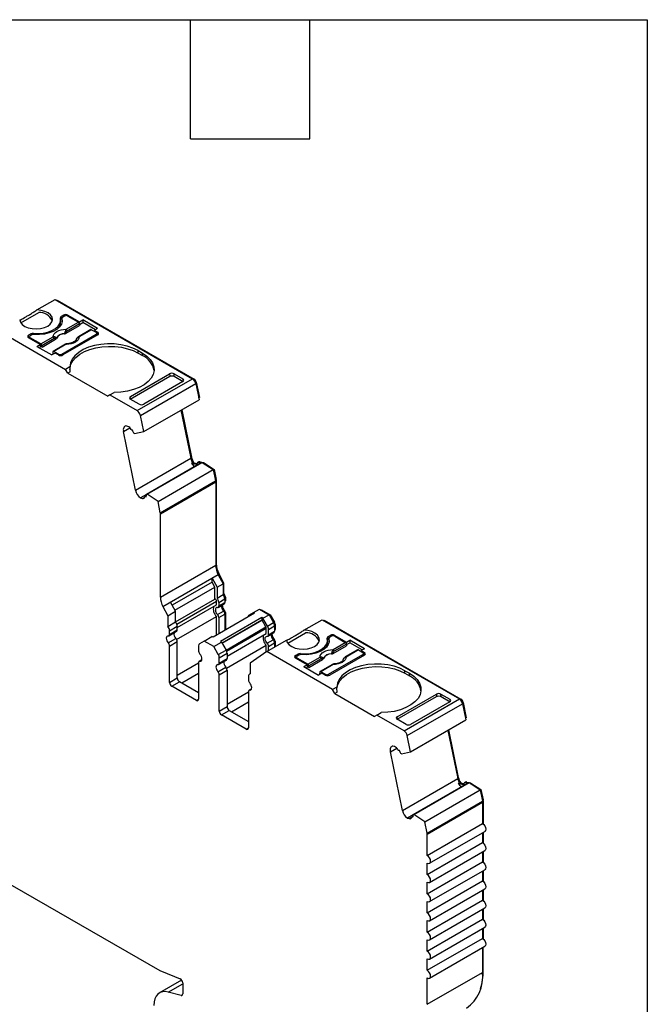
# Model space of a CAD drawing. Header units: millimetres. Extents: x 6 to 273, y 6 to 210.
# Tile 7 of 7: x 233 to 273, y 147 to 210. Entities that reach past the tile are written whole.
import ezdxf

# ---------------------------------------------------------------- set-up
doc = ezdxf.new("R2010")
doc.units = ezdxf.units.MM
doc.linetypes.add('SLD-Solid', pattern=[0])
doc.layers.add('TEXT', color=140, linetype='SLD-Solid', lineweight=25)

msp = doc.modelspace()

# ---------------------------------------------------------------- linework, layer by layer
for p, q in [((234.023, 190.99), (235.184, 191.66)), ((235.184, 191.66), (243.966, 186.591)), ((235.286, 191.601), (235.322, 191.622)), ((235.322, 191.622), (244.072, 186.57)), ((232.99, 190.158), (234.136, 190.819)), ((235.535, 190.18), (235.535, 190.344)), ((235.714, 190.66), (235.573, 190.578)), ((235.573, 190.415), (235.573, 190.578)), ((235.573, 190.415), (235.62, 190.443)), ((235.62, 190.456), (235.62, 190.293)), ((235.622, 190.44), (235.622, 190.276)), ((235.632, 190.231), (235.622, 190.276)), ((235.785, 190.599), (235.679, 190.538)), ((235.714, 190.66), (235.714, 190.558)), ((235.888, 189.753), (236.675, 190.208)), ((235.997, 190.66), (236.743, 190.23)), ((235.997, 190.599), (235.997, 190.66)), ((235.997, 190.599), (236.675, 190.208)), ((236.743, 190.23), (236.955, 190.352)), ((236.743, 190.111), (236.743, 190.23)), ((236.747, 190.069), (236.955, 190.189)), ((237.903, 189.805), (236.955, 190.352)), ((236.955, 190.352), (236.955, 190.189)), ((237.761, 189.723), (236.955, 190.189)), ((231.649, 189.619), (235.856, 187.19)), ((235.887, 189.5), (236.752, 190)), ((236.745, 190.092), (235.958, 189.638)), ((237.462, 189.73), (236.674, 189.275)), ((237.512, 189.725), (236.724, 189.27)), ((236.745, 190.092), (236.752, 190)), ((237.512, 189.725), (237.8, 189.558)), ((237.903, 189.805), (237.691, 189.682)), ((237.691, 189.682), (237.906, 189.558)), ((237.691, 189.682), (237.691, 189.621)), ((237.906, 189.395), (237.906, 189.558)), ((233.629, 189.456), (233.487, 189.374)), ((233.487, 189.211), (233.487, 189.374)), ((233.487, 189.211), (233.549, 189.247)), ((234.232, 188.781), (233.487, 189.211)), ((233.549, 189.272), (233.549, 189.175)), ((233.699, 189.395), (233.593, 189.333)), ((234.271, 188.82), (233.593, 189.211)), ((233.593, 189.211), (233.593, 189.15)), ((233.629, 189.456), (233.629, 189.354)), ((233.801, 189.426), (233.801, 189.488)), ((234.271, 188.82), (235.058, 189.274)), ((235.128, 189.159), (234.341, 188.705)), ((234.348, 188.612), (235.213, 189.111)), ((235.608, 188.17), (237.8, 189.435)), ((237.906, 189.395), (235.679, 188.109)), ((237.8, 189.333), (237.8, 189.435)), ((237.844, 189.359), (237.844, 189.497)), ((237.906, 189.395), (237.844, 189.431)), ((234.02, 188.658), (234.232, 188.781)), ((234.02, 188.658), (234.968, 188.111)), ((234.162, 188.577), (234.232, 188.617)), ((234.232, 188.781), (234.232, 188.617)), ((234.348, 188.612), (234.232, 188.679)), ((234.348, 188.612), (234.341, 188.705)), ((235.037, 188.303), (235.03, 188.218)), ((235.845, 188.796), (235.057, 188.342)), ((235.895, 188.791), (235.107, 188.337)), ((235.396, 188.17), (235.107, 188.337)), ((240.487, 188.395), (240.77, 188.231)), ((240.487, 188.231), (240.487, 188.395)), ((235.181, 188.233), (234.968, 188.111)), ((235.092, 188.182), (235.03, 188.218)), ((235.396, 188.109), (235.181, 188.233)), ((235.396, 188.109), (235.396, 188.17)), ((235.608, 188.17), (235.608, 188.082)), ((240.487, 188.231), (240.77, 188.068)), ((240.77, 188.068), (240.77, 188.231)), ((236.134, 187.351), (235.856, 187.19)), ((235.997, 186.945), (235.856, 187.19)), ((236.149, 187.033), (235.997, 186.945)), ((235.997, 186.945), (238.543, 185.476)), ((239.992, 185.292), (242.514, 186.748)), ((239.993, 185.456), (242.502, 186.904)), ((240.43, 184.55), (243.966, 186.591)), ((243.357, 186.411), (240.847, 184.962)), ((242.502, 186.904), (242.514, 186.748)), ((242.785, 186.905), (243.357, 186.575)), ((242.798, 186.748), (242.785, 186.905)), ((242.798, 186.748), (243.37, 186.418)), ((243.357, 186.575), (243.37, 186.418)), ((244.027, 186.544), (244.072, 186.57)), ((244.157, 186.341), (244.208, 186.37)), ((244.208, 186.37), (244.408, 185.392)), ((240.635, 184.25), (244.17, 186.291)), ((244.17, 186.291), (244.384, 185.249)), ((238.684, 185.558), (238.543, 185.476)), ((238.684, 185.558), (238.963, 185.718)), ((238.684, 185.558), (240.43, 184.55)), ((239.981, 185.285), (239.993, 185.456)), ((240.564, 184.962), (239.992, 185.292)), ((240.848, 183.208), (244.384, 185.249)), ((244.36, 185.364), (244.408, 185.392)), ((243.229, 184.582), (243.859, 181.501)), ((243.277, 184.61), (243.897, 181.58)), ((240.848, 183.208), (240.635, 184.25)), ((239.555, 183.215), (239.965, 183.452)), ((239.825, 183.545), (239.704, 183.578)), ((240.132, 183.293), (240.082, 183.307)), ((240.324, 179.46), (239.555, 183.215)), ((240.262, 183.09), (240.221, 183.101)), ((240.262, 183.09), (240.848, 183.208)), ((240.324, 179.46), (243.859, 181.501)), ((243.849, 181.553), (243.897, 181.58)), ((241.017, 179.211), (244.482, 181.211)), ((241.058, 179.2), (244.593, 181.241)), ((241.762, 178.737), (245.297, 180.778)), ((243.896, 181.199), (243.966, 181.239)), ((243.896, 181.199), (244.196, 181.118)), ((243.966, 181.239), (244.249, 181.164)), ((244.05, 181.217), (244.056, 181.221)), ((244.056, 181.221), (244.251, 181.168)), ((244.196, 181.118), (244.246, 181.147)), ((244.368, 181.272), (244.297, 181.231)), ((244.379, 181.239), (244.45, 181.279)), ((244.379, 181.239), (244.482, 181.211)), ((244.45, 181.279), (244.552, 181.252)), ((244.482, 181.211), (244.552, 181.252)), ((244.552, 181.252), (244.593, 181.241)), ((244.568, 181.248), (244.574, 181.251)), ((244.574, 181.251), (244.677, 181.224)), ((244.593, 181.241), (245.297, 180.778)), ((244.667, 181.193), (244.706, 181.216)), ((244.677, 181.224), (244.706, 181.216)), ((244.706, 181.216), (245.348, 180.793)), ((245.297, 180.778), (245.444, 180.061)), ((245.3, 180.766), (245.348, 180.793)), ((245.348, 180.793), (245.482, 180.141)), ((245.433, 180.113), (245.482, 180.141)), ((245.442, 180.07), (245.487, 180.096)), ((245.487, 180.096), (245.487, 174.77)), ((241.908, 178.02), (245.444, 180.061)), ((241.916, 177.953), (245.451, 179.994)), ((245.451, 179.994), (245.451, 174.668)), ((241.018, 179.186), (240.647, 178.972)), ((240.647, 178.972), (240.767, 178.939)), ((240.767, 178.939), (240.917, 179.026)), ((241.015, 179.106), (240.932, 179.058)), ((240.951, 179.06), (241.013, 179.096)), ((240.951, 179.06), (241.001, 179.046)), ((241.017, 179.211), (241.058, 179.2)), ((241.762, 178.737), (241.058, 179.2)), ((241.908, 178.02), (241.762, 178.737)), ((241.916, 172.627), (241.916, 177.953)), ((241.916, 172.627), (245.451, 174.668)), ((245.451, 174.749), (245.487, 174.77)), ((242.074, 172.021), (245.609, 174.062)), ((245.609, 174.06), (245.22, 173.835)), ((245.22, 173.592), (245.22, 173.835)), ((245.22, 173.835), (245.535, 173.253)), ((245.589, 174.104), (245.645, 174.136)), ((245.591, 174.1), (245.645, 174.131)), ((245.609, 174.062), (245.609, 174.06)), ((245.609, 174.06), (245.923, 173.477)), ((245.645, 174.136), (245.645, 174.131)), ((245.645, 174.131), (245.959, 173.548)), ((245.22, 173.592), (242.669, 172.119)), ((242.842, 171.799), (245.393, 173.272)), ((245.393, 173.272), (245.22, 173.592)), ((245.393, 172.502), (245.393, 173.272)), ((245.535, 173.253), (245.923, 173.477)), ((245.535, 173.253), (245.535, 172.567)), ((245.903, 173.516), (245.959, 173.548)), ((245.923, 173.477), (245.923, 172.792)), ((245.959, 173.548), (245.959, 172.839)), ((245.535, 172.567), (245.923, 172.792)), ((245.923, 172.818), (245.959, 172.839)), ((246.024, 172.59), (246.069, 172.616)), ((246.069, 172.616), (246.069, 172.388)), ((242.074, 172.019), (242.569, 172.305)), ((242.074, 172.019), (242.074, 172.021)), ((242.074, 172.019), (242.388, 171.436)), ((242.883, 171.722), (242.569, 172.305)), ((242.883, 171.053), (245.393, 172.502)), ((242.962, 170.904), (245.503, 172.371)), ((242.993, 170.694), (245.503, 172.143)), ((245.503, 172.143), (245.503, 172.371)), ((245.603, 171.97), (245.992, 172.195)), ((245.645, 172.289), (246.034, 172.514)), ((245.645, 172.289), (245.645, 172.062)), ((245.645, 172.062), (246.034, 172.286)), ((246.034, 172.514), (246.034, 172.286)), ((246.034, 172.368), (246.069, 172.388)), ((246.034, 172.334), (246.048, 172.342)), ((242.388, 171.436), (242.883, 171.722)), ((242.388, 171.436), (242.388, 170.751)), ((242.883, 171.037), (242.883, 171.722)), ((242.952, 169.922), (245.503, 171.395)), ((247.931, 171.593), (245.279, 170.062)), ((245.503, 170.191), (245.503, 171.395)), ((245.56, 171.512), (245.949, 171.736)), ((245.645, 171.313), (246.034, 171.538)), ((245.645, 171.313), (245.645, 170.273)), ((248.402, 171.32), (245.751, 169.789)), ((245.972, 171.708), (246.026, 171.739)), ((246.021, 171.612), (246.069, 171.64)), ((246.034, 171.538), (246.034, 170.497)), ((246.069, 171.64), (246.069, 170.518)), ((247.568, 171.465), (247.86, 171.633)), ((247.86, 171.633), (248.249, 171.858)), ((247.86, 171.633), (247.931, 171.593)), ((248.249, 171.858), (248.862, 171.504)), ((248.349, 171.8), (248.384, 171.821)), ((248.384, 171.821), (248.939, 171.5)), ((248.402, 171.32), (248.402, 171.157)), ((248.473, 171.279), (248.402, 171.32)), ((248.473, 171.279), (248.862, 171.504)), ((248.764, 170.775), (248.473, 171.279)), ((248.862, 171.504), (249.153, 170.999)), ((248.883, 171.468), (248.939, 171.5)), ((248.939, 171.5), (249.209, 171.032)), ((242.388, 170.751), (242.883, 171.037)), ((242.498, 170.473), (242.993, 170.758)), ((242.993, 170.531), (242.993, 170.758)), ((248.402, 171.157), (245.857, 169.687)), ((245.863, 169.677), (248.414, 171.15)), ((246.113, 169.244), (248.664, 170.717)), ((246.144, 169.18), (248.685, 170.647)), ((248.414, 171.15), (248.402, 171.157)), ((248.664, 170.717), (248.414, 171.15)), ((248.685, 170.306), (248.685, 170.647)), ((248.764, 170.775), (249.153, 170.999)), ((248.827, 170.566), (249.215, 170.79)), ((249.153, 170.999), (249.209, 171.032)), ((249.206, 170.866), (249.251, 170.892)), ((249.215, 170.79), (249.215, 170.449)), ((249.251, 170.892), (249.251, 170.551)), ((251.088, 170.511), (252.249, 171.182)), ((252.249, 171.182), (261.03, 166.112)), ((252.351, 171.123), (252.386, 171.143)), ((252.386, 171.143), (261.136, 166.092)), ((242.457, 170.154), (242.952, 170.439)), ((242.498, 170.245), (242.993, 170.531)), ((242.498, 170.245), (242.498, 170.473)), ((244.713, 169.817), (245.208, 170.103)), ((245.279, 170.062), (245.208, 170.103)), ((246.175, 168.857), (248.685, 170.306)), ((248.785, 170.133), (249.174, 170.358)), ((248.827, 170.225), (248.827, 170.566)), ((248.827, 170.225), (249.215, 170.449)), ((249.215, 170.531), (249.251, 170.551)), ((249.215, 170.497), (249.23, 170.505)), ((250.055, 169.68), (251.201, 170.341)), ((252.638, 170.1), (252.779, 170.182)), ((252.638, 169.937), (252.638, 170.1)), ((252.85, 170.12), (252.744, 170.059)), ((252.779, 170.182), (252.779, 170.08)), ((253.062, 170.182), (253.807, 169.751)), ((253.062, 170.12), (253.062, 170.182)), ((253.062, 170.12), (253.74, 169.729)), ((242.413, 169.695), (242.908, 169.981)), ((242.498, 169.497), (242.993, 169.782)), ((242.498, 167.176), (242.498, 169.497)), ((242.993, 167.462), (242.993, 169.782)), ((244.36, 169.511), (244.36, 169.17)), ((244.713, 169.817), (244.422, 169.649)), ((245.326, 169.463), (244.713, 169.817)), ((245.326, 169.463), (245.821, 169.749)), ((245.618, 168.958), (245.326, 169.463)), ((245.751, 169.789), (245.821, 169.749)), ((245.821, 169.749), (246.113, 169.244)), ((246.134, 168.085), (248.685, 169.558)), ((248.685, 169.121), (248.685, 169.558)), ((248.713, 169.141), (249.981, 169.872)), ((248.742, 169.675), (249.131, 169.899)), ((248.827, 169.476), (249.215, 169.701)), ((248.827, 169.206), (248.827, 169.476)), ((249.154, 169.871), (249.208, 169.902)), ((249.203, 169.775), (249.251, 169.803)), ((249.215, 169.701), (249.215, 169.431)), ((249.251, 169.803), (249.251, 169.451)), ((252.6, 169.702), (252.6, 169.865)), ((252.638, 169.937), (252.685, 169.964)), ((252.685, 169.978), (252.685, 169.814)), ((252.687, 169.961), (252.687, 169.798)), ((252.696, 169.753), (252.687, 169.798)), ((252.952, 169.022), (253.817, 169.521)), ((252.953, 169.275), (253.74, 169.729)), ((253.81, 169.614), (253.023, 169.16)), ((253.807, 169.751), (254.02, 169.874)), ((253.807, 169.632), (253.807, 169.751)), ((253.81, 169.614), (253.817, 169.521)), ((253.812, 169.591), (254.02, 169.711)), ((254.968, 169.326), (254.02, 169.874)), ((254.02, 169.874), (254.02, 169.711)), ((254.826, 169.245), (254.02, 169.711)), ((245.618, 168.958), (246.113, 169.244)), ((245.68, 168.749), (246.175, 169.035)), ((245.68, 168.408), (245.68, 168.749)), ((246.175, 169.035), (246.175, 168.694)), ((248.713, 169.141), (247.652, 168.397)), ((252.921, 166.712), (248.713, 169.141)), ((250.552, 168.896), (250.693, 168.977)), ((250.552, 168.732), (250.552, 168.896)), ((250.552, 168.732), (250.614, 168.768)), ((250.614, 168.794), (250.614, 168.697)), ((250.764, 168.916), (250.658, 168.855)), ((250.693, 168.977), (250.693, 168.875)), ((250.866, 168.948), (250.866, 169.01)), ((251.336, 168.341), (252.123, 168.796)), ((252.673, 167.692), (254.865, 168.957)), ((254.971, 168.916), (252.744, 167.63)), ((254.526, 169.251), (253.739, 168.797)), ((254.576, 169.246), (253.789, 168.792)), ((254.576, 169.246), (254.865, 169.079)), ((254.968, 169.326), (254.756, 169.204)), ((254.756, 169.204), (254.971, 169.079)), ((254.756, 169.204), (254.756, 169.143)), ((254.865, 168.855), (254.865, 168.957)), ((254.909, 168.88), (254.909, 169.018)), ((254.971, 168.916), (254.909, 168.952)), ((254.971, 168.916), (254.971, 169.079)), ((242.993, 167.625), (244.36, 168.414)), ((244.36, 168.422), (244.36, 166.102)), ((244.562, 168.607), (244.401, 168.514)), ((244.445, 168.523), (244.554, 168.586)), ((245.595, 167.858), (246.09, 168.144)), ((245.639, 168.317), (246.133, 168.602)), ((245.68, 168.408), (246.175, 168.694)), ((247.652, 168.397), (247.652, 167.712)), ((251.297, 168.302), (250.552, 168.732)), ((251.336, 168.341), (250.658, 168.732)), ((250.658, 168.732), (250.658, 168.671)), ((251.085, 168.18), (251.297, 168.302)), ((251.085, 168.18), (252.033, 167.632)), ((251.226, 168.098), (251.297, 168.139)), ((251.297, 168.302), (251.297, 168.139)), ((251.413, 168.133), (251.297, 168.2)), ((252.193, 168.68), (251.406, 168.226)), ((251.413, 168.133), (251.406, 168.226)), ((251.413, 168.133), (252.278, 168.633)), ((252.909, 168.318), (252.122, 167.863)), ((252.959, 168.313), (252.172, 167.858)), ((243.276, 167.135), (244.36, 167.761)), ((245.68, 167.66), (246.175, 167.946)), ((245.68, 165.339), (245.68, 167.66)), ((246.175, 167.946), (246.175, 165.625)), ((247.542, 167.561), (247.542, 167.333)), ((247.652, 167.726), (247.604, 167.698)), ((252.245, 167.755), (252.033, 167.632)), ((252.102, 167.824), (252.095, 167.739)), ((252.157, 167.704), (252.095, 167.739)), ((252.461, 167.692), (252.172, 167.858)), ((252.461, 167.63), (252.245, 167.755)), ((252.461, 167.63), (252.461, 167.692)), ((252.673, 167.692), (252.673, 167.604)), ((257.552, 167.916), (257.835, 167.753)), ((257.552, 167.753), (257.552, 167.916)), ((257.552, 167.753), (257.835, 167.589)), ((257.835, 167.589), (257.835, 167.753)), ((242.498, 167.176), (242.993, 167.462)), ((242.639, 166.931), (243.134, 167.217)), ((244.218, 166.02), (242.639, 166.931)), ((244.36, 166.51), (243.134, 167.217)), ((253.199, 166.873), (252.921, 166.712)), ((246.175, 165.788), (247.542, 166.577)), ((247.542, 166.585), (247.542, 164.265)), ((247.744, 166.77), (247.583, 166.677)), ((247.626, 166.686), (247.736, 166.749)), ((253.062, 166.467), (252.921, 166.712)), ((253.214, 166.554), (253.062, 166.467)), ((253.062, 166.467), (255.608, 164.997)), ((257.057, 164.814), (259.579, 166.27)), ((257.058, 164.977), (259.567, 166.426)), ((259.567, 166.426), (259.579, 166.27)), ((259.85, 166.426), (260.422, 166.096)), ((259.863, 166.27), (259.85, 166.426)), ((259.863, 166.27), (260.434, 165.94)), ((244.218, 166.02), (244.36, 166.102)), ((245.68, 165.339), (246.175, 165.625)), ((246.458, 165.299), (247.542, 165.924)), ((257.495, 164.071), (261.03, 166.112)), ((257.7, 163.771), (261.235, 165.812)), ((260.422, 165.932), (257.912, 164.484)), ((260.422, 166.096), (260.434, 165.94)), ((261.092, 166.066), (261.136, 166.092)), ((261.222, 165.862), (261.273, 165.892)), ((261.235, 165.812), (261.449, 164.77)), ((261.273, 165.892), (261.473, 164.914)), ((245.821, 165.094), (246.316, 165.38)), ((247.4, 164.183), (245.821, 165.094)), ((246.316, 165.38), (247.542, 164.673)), ((255.749, 165.079), (255.608, 164.997)), ((255.749, 165.079), (256.028, 165.24)), ((257.495, 164.071), (255.749, 165.079)), ((257.045, 164.807), (257.058, 164.977)), ((257.629, 164.484), (257.057, 164.814)), ((257.913, 162.729), (261.449, 164.77)), ((261.425, 164.886), (261.473, 164.914)), ((247.4, 164.183), (247.542, 164.265)), ((257.913, 162.729), (257.7, 163.771)), ((260.294, 164.104), (260.924, 161.022)), ((260.342, 164.131), (260.962, 161.102)), ((256.89, 163.067), (256.769, 163.099)), ((256.62, 162.737), (257.03, 162.973)), ((257.389, 158.981), (256.62, 162.737)), ((257.197, 162.815), (257.147, 162.828)), ((257.327, 162.611), (257.286, 162.622)), ((257.327, 162.611), (257.913, 162.729)), ((257.389, 158.981), (260.924, 161.022)), ((258.082, 158.732), (261.546, 160.733)), ((258.123, 158.721), (261.658, 160.762)), ((260.914, 161.074), (260.962, 161.102)), ((260.96, 160.72), (261.031, 160.761)), ((260.96, 160.72), (261.26, 160.64)), ((261.031, 160.761), (261.314, 160.685)), ((261.115, 160.739), (261.121, 160.742)), ((261.121, 160.742), (261.316, 160.69)), ((261.26, 160.64), (261.31, 160.669)), ((261.432, 160.794), (261.362, 160.753)), ((261.444, 160.76), (261.515, 160.801)), ((261.444, 160.76), (261.546, 160.733)), ((261.515, 160.801), (261.617, 160.774)), ((261.617, 160.774), (261.658, 160.762)), ((261.633, 160.769), (261.639, 160.773)), ((261.639, 160.773), (261.741, 160.745)), ((261.658, 160.762), (262.362, 160.299)), ((261.731, 160.714), (261.771, 160.737)), ((261.741, 160.745), (261.771, 160.737)), ((261.771, 160.737), (262.413, 160.315)), ((258.827, 158.258), (262.362, 160.299)), ((262.362, 160.299), (262.509, 159.583)), ((262.365, 160.287), (262.413, 160.315)), ((262.413, 160.315), (262.547, 159.662)), ((258.973, 157.542), (262.509, 159.583)), ((258.981, 157.474), (262.516, 159.515)), ((262.498, 159.634), (262.547, 159.662)), ((262.507, 159.592), (262.551, 159.617)), ((262.516, 159.515), (262.516, 158.151)), ((262.551, 159.617), (262.551, 158.253)), ((258.083, 158.708), (257.712, 158.493)), ((258.082, 158.732), (258.123, 158.721)), ((258.827, 158.258), (258.123, 158.721)), ((257.712, 158.493), (257.832, 158.461)), ((257.832, 158.461), (257.982, 158.547)), ((258.08, 158.627), (257.997, 158.579)), ((258.016, 158.581), (258.078, 158.617)), ((258.016, 158.581), (258.066, 158.568)), ((258.973, 157.542), (258.827, 158.258)), ((258.981, 156.11), (262.516, 158.151)), ((262.516, 158.232), (262.551, 158.253)), ((262.551, 158.253), (262.551, 158.127)), ((258.981, 156.11), (258.981, 157.474)), ((259.131, 155.605), (262.666, 157.646)), ((262.516, 157.559), (262.516, 156.926)), ((262.551, 157.58), (262.551, 156.902)), ((258.981, 154.885), (262.516, 156.926)), ((259.131, 154.38), (262.666, 156.421)), ((262.516, 156.335), (262.516, 155.701)), ((262.551, 156.355), (262.551, 155.677)), ((258.981, 153.66), (262.516, 155.701)), ((258.981, 154.885), (258.981, 155.62)), ((259.131, 153.155), (262.666, 155.196)), ((262.516, 155.11), (262.516, 154.476)), ((262.551, 155.13), (262.551, 154.452)), ((231.738, 154.599), (241.871, 148.75)), ((258.981, 152.435), (262.516, 154.476)), ((258.981, 153.66), (258.981, 154.395)), ((259.131, 151.93), (262.666, 153.972)), ((262.516, 153.885), (262.516, 153.251)), ((262.551, 153.905), (262.551, 153.228)), ((258.981, 151.21), (262.516, 153.251)), ((258.981, 152.435), (258.981, 153.17)), ((259.131, 150.706), (262.666, 152.747)), ((262.516, 152.66), (262.516, 152.027)), ((262.551, 152.681), (262.551, 152.003)), ((258.981, 149.986), (262.516, 152.027)), ((258.981, 151.21), (258.981, 151.945)), ((259.131, 149.481), (262.666, 151.522)), ((262.516, 151.435), (262.516, 150.802)), ((262.551, 151.456), (262.551, 150.778)), ((258.981, 148.761), (262.516, 150.802)), ((258.981, 149.986), (258.981, 150.721)), ((259.131, 148.256), (262.666, 150.297)), ((262.516, 150.21), (262.516, 148.629)), ((262.551, 148.731), (262.551, 150.231)), ((258.981, 148.761), (258.981, 149.496)), ((241.976, 148.698), (243.177, 148.213)), ((258.981, 146.588), (262.516, 148.629)), ((262.516, 148.711), (262.551, 148.731)), ((243.272, 148.136), (241.864, 147.323)), ((258.981, 146.588), (258.981, 148.271)), ((242.42, 147.373), (243.339, 147.903)), ((243.234, 147.155), (242.42, 147.373)), ((243.339, 147.958), (243.339, 147.252)), ((243.234, 147.155), (243.334, 147.212))]:
    msp.add_line(p, q)
at = {"flags": 128}
for points in [[(232.916, 190.351), (232.965, 190.199), (233.079, 190.059), (233.25, 189.94), (233.468, 189.85), (233.718, 189.795), (233.984, 189.779), (234.249, 189.801), (234.495, 189.862), (234.707, 189.956), (234.87, 190.078), (234.975, 190.22), (235.014, 190.373), (234.985, 190.527), (234.889, 190.671), (234.734, 190.797), (234.528, 190.896), (234.286, 190.962), (234.023, 190.99)], [(233.801, 189.488), (234.114, 189.479), (234.424, 189.507), (234.716, 189.572), (234.979, 189.671), (235.201, 189.799), (235.371, 189.95), (235.484, 190.119), (235.533, 190.298), (235.517, 190.479)], [(235.622, 190.44), (235.635, 190.256), (235.582, 190.074), (235.466, 189.903), (235.291, 189.749), (235.066, 189.619), (234.799, 189.518), (234.502, 189.451), (234.187, 189.42), (233.869, 189.427)], [(235.62, 190.293), (235.621, 190.29), (235.622, 190.276)], [(235.058, 189.274), (235.074, 189.368), (235.122, 189.457), (235.199, 189.54), (235.302, 189.612), (235.428, 189.672), (235.571, 189.716), (235.726, 189.744), (235.888, 189.753)], [(235.884, 189.565), (235.885, 189.529), (235.887, 189.5)], [(235.213, 189.111), (235.21, 189.147), (235.207, 189.175)], [(235.267, 189.187), (235.268, 189.179), (235.268, 189.173)], [(235.781, 189.468), (235.78, 189.477), (235.78, 189.483)], [(236.724, 189.27), (236.708, 189.177), (236.66, 189.087), (236.584, 189.005), (236.48, 188.932), (236.355, 188.873), (236.212, 188.828), (236.056, 188.801), (235.895, 188.791)], [(236.568, 189.174), (236.567, 189.175), (236.566, 189.177), (236.566, 189.178), (236.567, 189.179), (236.569, 189.178), (236.572, 189.177)], [(235.107, 188.337), (235.094, 188.343), (235.082, 188.346), (235.07, 188.346), (235.06, 188.343), (235.051, 188.337), (235.044, 188.328), (235.039, 188.316), (235.037, 188.303)], [(240.487, 188.395), (240.16, 188.554), (239.79, 188.68), (239.389, 188.768), (238.968, 188.817), (238.54, 188.823), (238.115, 188.789), (237.706, 188.713), (237.325, 188.599), (236.983, 188.45), (236.689, 188.27), (236.451, 188.064), (236.276, 187.838), (236.17, 187.598), (236.134, 187.351)], [(236.134, 187.19), (236.138, 187.274), (236.196, 187.513), (236.321, 187.744), (236.51, 187.959), (236.757, 188.154), (237.056, 188.323), (237.399, 188.462), (237.776, 188.566), (238.178, 188.633), (238.593, 188.661), (239.011, 188.65), (239.42, 188.6), (239.809, 188.511), (240.168, 188.387), (240.487, 188.231)], [(240.77, 188.231), (241.047, 188.042), (241.265, 187.829), (241.418, 187.597), (241.501, 187.354), (241.513, 187.107), (241.453, 186.862), (241.322, 186.626), (241.125, 186.406), (240.867, 186.208), (240.555, 186.038), (240.198, 185.901), (239.806, 185.8), (239.39, 185.739), (238.963, 185.718)], [(239.704, 183.578), (239.66, 183.564), (239.622, 183.539), (239.591, 183.505), (239.567, 183.461), (239.551, 183.408), (239.544, 183.349), (239.545, 183.284), (239.555, 183.215)], [(244.546, 181.254), (244.559, 181.254), (244.574, 181.251)], [(245.56, 171.961), (245.508, 171.954), (245.467, 171.924), (245.441, 171.875), (245.432, 171.81), (245.441, 171.735), (245.467, 171.656), (245.508, 171.579), (245.56, 171.512)], [(242.413, 170.144), (242.361, 170.137), (242.32, 170.108), (242.295, 170.058), (242.286, 169.993), (242.295, 169.918), (242.32, 169.839), (242.361, 169.763), (242.413, 169.695)], [(248.742, 169.675), (248.69, 169.742), (248.649, 169.819), (248.623, 169.898), (248.614, 169.973), (248.623, 170.038), (248.649, 170.087), (248.69, 170.117), (248.742, 170.124)], [(249.981, 169.872), (250.03, 169.72), (250.143, 169.581), (250.315, 169.462), (250.533, 169.372), (250.783, 169.317), (251.049, 169.3), (251.313, 169.323), (251.56, 169.383), (251.772, 169.477), (251.935, 169.6), (252.04, 169.742), (252.079, 169.895), (252.05, 170.048), (251.954, 170.193), (251.799, 170.318), (251.593, 170.417), (251.351, 170.483), (251.088, 170.511)], [(250.866, 169.01), (251.179, 169.001), (251.489, 169.029), (251.781, 169.094), (252.044, 169.192), (252.266, 169.32), (252.436, 169.472), (252.549, 169.641), (252.598, 169.82), (252.582, 170)], [(252.687, 169.961), (252.7, 169.777), (252.647, 169.596), (252.53, 169.424), (252.356, 169.27), (252.13, 169.14), (251.864, 169.039), (251.567, 168.972), (251.252, 168.942), (250.934, 168.949)], [(252.685, 169.814), (252.685, 169.811), (252.687, 169.798)], [(244.445, 168.523), (244.497, 168.53), (244.537, 168.56), (244.563, 168.609), (244.572, 168.674), (244.563, 168.749), (244.537, 168.828), (244.497, 168.904), (244.445, 168.972)], [(252.123, 168.796), (252.139, 168.889), (252.187, 168.979), (252.264, 169.061), (252.367, 169.134), (252.492, 169.193), (252.636, 169.238), (252.791, 169.265), (252.953, 169.275)], [(252.846, 168.99), (252.845, 168.998), (252.845, 169.005)], [(252.949, 169.087), (252.95, 169.05), (252.952, 169.022)], [(253.789, 168.792), (253.773, 168.698), (253.725, 168.609), (253.648, 168.526), (253.545, 168.454), (253.42, 168.394), (253.277, 168.35), (253.121, 168.322), (252.959, 168.313)], [(245.595, 168.307), (245.543, 168.3), (245.502, 168.271), (245.477, 168.221), (245.468, 168.156), (245.477, 168.081), (245.502, 168.002), (245.543, 167.926), (245.595, 167.858)], [(252.278, 168.633), (252.275, 168.668), (252.272, 168.696)], [(252.332, 168.709), (252.333, 168.701), (252.333, 168.694)], [(257.552, 167.916), (257.224, 168.076), (256.855, 168.202), (256.454, 168.29), (256.033, 168.338), (255.605, 168.345), (255.18, 168.31), (254.771, 168.235), (254.39, 168.121), (254.048, 167.972), (253.753, 167.792), (253.516, 167.585), (253.341, 167.359), (253.234, 167.119), (253.199, 166.873)], [(253.199, 166.712), (253.203, 166.796), (253.261, 167.035), (253.386, 167.265), (253.575, 167.481), (253.822, 167.676), (254.121, 167.845), (254.464, 167.983), (254.841, 168.087), (255.243, 168.155), (255.658, 168.183), (256.076, 168.172), (256.485, 168.121), (256.874, 168.033), (257.233, 167.909), (257.552, 167.753)], [(253.633, 168.696), (253.632, 168.697), (253.631, 168.699), (253.631, 168.7), (253.632, 168.7), (253.634, 168.7), (253.637, 168.699)], [(252.172, 167.858), (252.159, 167.864), (252.147, 167.867), (252.135, 167.867), (252.125, 167.864), (252.116, 167.858), (252.109, 167.849), (252.104, 167.838), (252.102, 167.824)], [(257.835, 167.753), (258.112, 167.564), (258.33, 167.35), (258.483, 167.119), (258.566, 166.876), (258.578, 166.628), (258.518, 166.383), (258.387, 166.147), (258.19, 165.927), (257.931, 165.73), (257.619, 165.56), (257.262, 165.422), (256.871, 165.322), (256.455, 165.26), (256.028, 165.24)], [(247.626, 166.686), (247.679, 166.693), (247.719, 166.723), (247.745, 166.772), (247.754, 166.837), (247.745, 166.912), (247.719, 166.991), (247.679, 167.067), (247.626, 167.135)], [(256.769, 163.099), (256.725, 163.085), (256.687, 163.061), (256.656, 163.026), (256.632, 162.982), (256.616, 162.93), (256.609, 162.871), (256.61, 162.806), (256.62, 162.737)], [(261.61, 160.775), (261.624, 160.775), (261.639, 160.773)], [(262.516, 158.151), (262.597, 158.085), (262.666, 157.992), (262.712, 157.886), (262.728, 157.783), (262.712, 157.699), (262.666, 157.646), (262.666, 157.646)], [(262.516, 156.926), (262.597, 156.86), (262.666, 156.768), (262.712, 156.662), (262.728, 156.558), (262.712, 156.474), (262.666, 156.421), (262.666, 156.421)], [(258.981, 155.62), (259.062, 155.592), (259.131, 155.605), (259.176, 155.658), (259.193, 155.742), (259.176, 155.845), (259.131, 155.951), (259.062, 156.044), (258.981, 156.11)], [(262.516, 155.701), (262.597, 155.636), (262.666, 155.543), (262.712, 155.437), (262.728, 155.334), (262.712, 155.249), (262.666, 155.196), (262.666, 155.196)], [(258.981, 154.395), (259.062, 154.367), (259.131, 154.38), (259.176, 154.433), (259.193, 154.517), (259.176, 154.621), (259.131, 154.727), (259.062, 154.819), (258.981, 154.885)], [(262.516, 154.476), (262.597, 154.411), (262.666, 154.318), (262.712, 154.212), (262.728, 154.109), (262.712, 154.024), (262.666, 153.972), (262.666, 153.972)], [(258.981, 153.17), (259.062, 153.142), (259.131, 153.155), (259.176, 153.208), (259.193, 153.293), (259.176, 153.396), (259.131, 153.502), (259.062, 153.595), (258.981, 153.66)], [(262.516, 153.251), (262.597, 153.186), (262.666, 153.093), (262.712, 152.987), (262.728, 152.884), (262.712, 152.8), (262.666, 152.747), (262.666, 152.747)], [(258.981, 151.945), (259.062, 151.917), (259.131, 151.93), (259.176, 151.983), (259.193, 152.068), (259.176, 152.171), (259.131, 152.277), (259.062, 152.37), (258.981, 152.435)], [(262.516, 152.027), (262.597, 151.961), (262.666, 151.868), (262.712, 151.762), (262.728, 151.659), (262.712, 151.575), (262.666, 151.522), (262.666, 151.522)], [(258.981, 150.721), (259.062, 150.692), (259.131, 150.706), (259.176, 150.759), (259.193, 150.843), (259.176, 150.946), (259.131, 151.052), (259.062, 151.145), (258.981, 151.21)], [(262.516, 150.802), (262.597, 150.736), (262.666, 150.644), (262.712, 150.537), (262.728, 150.434), (262.712, 150.35), (262.666, 150.297), (262.666, 150.297)], [(258.981, 149.496), (259.062, 149.468), (259.131, 149.481), (259.176, 149.534), (259.193, 149.618), (259.176, 149.721), (259.131, 149.827), (259.062, 149.92), (258.981, 149.986)], [(258.981, 148.271), (259.062, 148.243), (259.131, 148.256), (259.176, 148.309), (259.193, 148.393), (259.176, 148.496), (259.131, 148.602), (259.062, 148.695), (258.981, 148.761)], [(242.42, 147.373), (242.229, 147.404), (242.052, 147.393), (241.893, 147.339), (241.757, 147.244), (241.647, 147.111), (241.567, 146.942), (241.517, 146.744), (241.501, 146.52)], [(243.234, 147.155), (243.256, 147.151), (243.276, 147.152), (243.295, 147.158), (243.31, 147.169), (243.323, 147.184), (243.332, 147.204), (243.337, 147.226), (243.339, 147.252)]]:
    msp.add_lwpolyline(points, dxfattribs=at)
for centre, radius, start, end in [((234.186, 189.915), 0.906, 25.37702, 93.17999), ((234.98, 190.188), 0.555, 325.37135, 359.26032), ((235.607, 190.493), 0.0919, 112.11411, 189.09315), ((235.642, 190.291), 0.142, 119.04502, 139.60223), ((235.714, 190.452), 0.0925, 112.32046, 187.67416), ((235.856, 190.387), 0.307, 62.60967, 117.39033), ((235.891, 190.394), 0.231, 62.60967, 117.39033), ((236.591, 190.077), 0.155, 5.689, 57.19914), ((235.561, 189.183), 0.5, 49.88215, 58.74261), ((235.804, 189.623), 0.155, 5.689, 57.19914), ((237.482, 189.684), 0.0498, 54.01818, 114.67136), ((237.777, 189.497), 0.0655, 290.78342, 69.21658), ((237.875, 189.476), 0.0873, 290.78488, 69.21512), ((233.518, 189.293), 0.0873, 110.78342, 249.21658), ((233.616, 189.272), 0.0655, 110.78342, 249.21658), ((233.768, 189.189), 0.301, 83.66933, 117.59762), ((233.838, 189.129), 0.3, 84.14931, 117.63517), ((234.974, 189.144), 0.155, 5.689, 57.19914), ((235.099, 189.221), 0.118, 336.66803, 18.17484), ((235.769, 188.911), 0.573, 88.8448, 151.14983), ((235.769, 188.897), 0.571, 88.81364, 151.18098), ((236.695, 189.23), 0.0497, 54.01601, 114.69586), ((234.187, 188.689), 0.155, 5.689, 57.19914), ((235.866, 188.752), 0.0484, 53.10271, 115.58682), ((235.502, 188.375), 0.231, 242.60967, 297.39033), ((235.538, 188.382), 0.307, 242.60793, 297.3905), ((240.239, 186.889), 1.293, 9.7759, 65.7396), ((243.71, 186.196), 0.47, 11.6345, 57.00236), ((243.901, 186.307), 0.314, 11.63611, 56.98647), ((240.174, 184.155), 0.47, 11.63444, 57.00242), ((239.689, 183.183), 0.387, 24.92421, 69.36533), ((240.109, 183.378), 0.0765, 204.92297, 249.37201), ((239.422, 182.849), 0.837, 17.47921, 32.05751), ((244.649, 181.671), 0.807, 192.16088, 212.31252), ((244.857, 181.789), 0.982, 192.26006, 215.36897), ((244.527, 181.581), 0.738, 211.22043, 233.79847), ((244.208, 181.155), 0.039, 251.7024, 354.83325), ((244.347, 181.143), 0.101, 71.70364, 174.83333), ((244.417, 181.178), 0.106, 72.25079, 117.96229), ((245.261, 180.094), 0.226, 0.34662, 11.86612), ((241.101, 179.622), 0.794, 191.81848, 235.11087), ((245.113, 179.992), 0.339, 0.3466, 11.86582), ((240.804, 179.05), 0.117, 251.70259, 354.83326), ((240.944, 179.038), 0.0231, 71.70364, 174.83333), ((240.621, 179.166), 0.399, 342.53387, 6.51416), ((241.577, 177.951), 0.339, 0.3466, 11.86582), ((246.843, 174.707), 1.392, 181.62766, 207.61943), ((246.998, 174.81), 1.512, 181.52, 206.47878), ((243.307, 172.666), 1.392, 181.62766, 207.61943), ((245.183, 172.268), 0.462, 2.68166, 40.48104), ((245.572, 172.492), 0.462, 2.68166, 40.48104), ((245.756, 172.6), 0.313, 2.93171, 49.65602), ((245.927, 171.863), 0.631, 163.89123, 227.81637), ((245.375, 172.376), 0.128, 357.89103, 82.03103), ((245.561, 172.046), 0.0853, 269.39193, 10.36551), ((246.218, 172.025), 0.395, 168.79207, 226.95594), ((246.486, 172.172), 0.631, 184.99497, 223.2821), ((245.935, 172.276), 0.0995, 305.30553, 6.00656), ((246.019, 172.383), 0.0497, 305.30549, 6.00642), ((245.334, 171.298), 0.311, 2.82624, 43.43124), ((245.723, 171.522), 0.311, 2.82619, 43.43118), ((245.913, 171.632), 0.156, 2.82619, 43.43112), ((247.651, 171.347), 0.144, 125.0293, 179.62092), ((242.036, 170.451), 0.462, 2.68166, 40.48104), ((242.531, 170.737), 0.462, 2.68166, 40.48104), ((248.541, 170.642), 0.144, 1.95644, 31.14371), ((248.394, 170.551), 0.433, 1.95651, 31.14374), ((248.783, 170.775), 0.433, 1.95644, 31.14371), ((248.962, 170.882), 0.289, 1.95644, 31.14371), ((242.414, 170.23), 0.0853, 269.39187, 10.36541), ((243.177, 170.27), 0.395, 168.79176, 226.95601), ((242.894, 170.52), 0.0995, 305.30615, 6.0066), ((249.109, 170.026), 0.631, 163.89123, 227.81638), ((248.743, 170.209), 0.0853, 269.39191, 10.36543), ((249.4, 170.188), 0.395, 168.79207, 226.95594), ((249.668, 170.335), 0.631, 184.99497, 223.2821), ((249.117, 170.439), 0.0995, 305.30553, 6.00656), ((249.201, 170.546), 0.0497, 305.30551, 6.00648), ((251.251, 169.436), 0.906, 25.37696, 93.1799), ((252.672, 170.015), 0.0919, 112.1144, 189.09381), ((252.779, 169.974), 0.0925, 112.32046, 187.67416), ((252.921, 169.909), 0.307, 62.60967, 117.39033), ((252.956, 169.916), 0.231, 62.60967, 117.39033), ((242.187, 169.481), 0.311, 2.82619, 43.43118), ((242.682, 169.767), 0.311, 2.82624, 43.43124), ((244.51, 169.526), 0.151, 125.69804, 185.62038), ((248.516, 169.461), 0.311, 2.82617, 43.43125), ((248.905, 169.685), 0.311, 2.82621, 43.43121), ((249.095, 169.795), 0.156, 2.82621, 43.43118), ((252.045, 169.709), 0.555, 325.37137, 359.26032), ((252.707, 169.812), 0.142, 119.04503, 139.60213), ((253.656, 169.599), 0.155, 5.689, 57.19914), ((244.671, 169.186), 0.311, 182.82625, 223.43132), ((245.247, 168.734), 0.433, 1.95644, 31.14371), ((245.742, 169.02), 0.433, 1.95651, 31.14374), ((250.583, 168.814), 0.0873, 110.78342, 249.21658), ((250.681, 168.794), 0.0655, 110.78342, 249.21658), ((250.833, 168.711), 0.301, 83.66933, 117.59762), ((250.903, 168.65), 0.3, 84.14931, 117.63517), ((252.039, 168.665), 0.155, 5.689, 57.19914), ((252.164, 168.743), 0.118, 336.66803, 18.17484), ((252.833, 168.432), 0.573, 88.8448, 151.14983), ((252.834, 168.419), 0.571, 88.81364, 151.18098), ((252.626, 168.704), 0.5, 49.88215, 58.74261), ((252.868, 169.144), 0.155, 5.689, 57.19914), ((253.76, 168.751), 0.0497, 54.01601, 114.69586), ((254.547, 169.206), 0.0498, 54.01818, 114.67136), ((254.842, 169.018), 0.0655, 290.78342, 69.21658), ((254.94, 168.998), 0.0873, 290.78377, 69.21623), ((244.444, 168.437), 0.0853, 89.39189, 190.36549), ((245.596, 168.393), 0.0853, 269.39187, 10.36541), ((246.359, 168.433), 0.395, 168.79207, 226.95595), ((245.864, 167.93), 0.311, 2.82617, 43.43125), ((246.076, 168.683), 0.0995, 305.30561, 6.00658), ((251.251, 168.211), 0.155, 5.689, 57.19914), ((252.93, 168.274), 0.0484, 53.10271, 115.58682), ((245.369, 167.644), 0.311, 2.82621, 43.43121), ((247.671, 167.583), 0.131, 98.38581, 189.50159), ((252.567, 167.896), 0.231, 242.60967, 297.39033), ((252.602, 167.903), 0.307, 242.60937, 297.39029), ((257.304, 166.411), 1.293, 9.77595, 65.73959), ((242.805, 167.19), 0.307, 182.60548, 237.39441), ((243.3, 167.476), 0.307, 182.60557, 237.39449), ((247.853, 167.349), 0.311, 182.8262, 223.43122), ((247.626, 166.6), 0.0853, 89.39185, 190.36535), ((244.273, 166.088), 0.0873, 230.79665, 9.21405), ((246.482, 165.639), 0.307, 182.60547, 237.39452), ((260.775, 165.718), 0.47, 11.62784, 57.06609), ((260.966, 165.829), 0.313, 11.62784, 57.06609), ((245.987, 165.353), 0.307, 182.60546, 237.39453), ((247.455, 164.251), 0.0873, 230.79685, 9.21407), ((257.239, 163.677), 0.47, 11.62784, 57.06609), ((256.753, 162.705), 0.387, 24.92421, 69.36533), ((257.174, 162.9), 0.0765, 204.92358, 249.36875), ((256.487, 162.371), 0.837, 17.47921, 32.05739), ((261.714, 161.193), 0.807, 192.16081, 212.31278), ((261.592, 161.103), 0.738, 211.22067, 233.79849), ((261.922, 161.311), 0.982, 192.26003, 215.36918), ((261.273, 160.677), 0.039, 251.7024, 354.83325), ((261.412, 160.664), 0.101, 71.70364, 174.83333), ((261.482, 160.7), 0.106, 72.25079, 117.96229), ((262.177, 159.513), 0.339, 0.3466, 11.86582), ((262.326, 159.616), 0.226, 0.34662, 11.86612), ((258.165, 159.144), 0.794, 191.81841, 235.11155), ((257.686, 158.687), 0.399, 342.53353, 6.5142), ((257.869, 158.572), 0.117, 251.70259, 354.83326), ((258.008, 158.559), 0.0231, 71.70364, 174.83333), ((258.642, 157.472), 0.339, 0.3466, 11.86582), ((242.293, 149.475), 0.839, 239.84979, 247.82784), ((260.083, 148.351), 2.448, 304.78547, 6.52671), ((258.993, 148.679), 3.559, 342.2566, 0.83537), ((243.041, 147.947), 0.299, 2.0318, 62.8968)]:
    msp.add_arc(centre, radius, start, end)
for points, knots in [([(232.918, 190.349), (232.919, 190.346), (232.919, 190.339), (232.968, 190.359), (233.066, 190.409), (233.215, 190.493), (233.403, 190.603), (233.611, 190.73), (233.823, 190.862), (233.956, 190.947), (234.023, 190.99)], [0, 0, 0, 0, 0.095811, 0.228253, 0.356317, 0.480723, 0.605129, 0.733193, 0.865634, 1, 1, 1, 1]), ([(235.884, 189.565), (235.872, 189.553), (235.842, 189.523), (235.803, 189.498), (235.78, 189.483)], [0, 0, 0, 0, 0.389276, 1, 1, 1, 1]), ([(235.058, 189.274), (235.072, 189.277), (235.1, 189.284), (235.141, 189.284), (235.179, 189.276), (235.201, 189.264), (235.211, 189.258)], [0, 0, 0, 0, 0.251221, 0.500849, 0.763425, 1, 1, 1, 1]), ([(235.211, 189.258), (235.218, 189.253), (235.235, 189.24), (235.256, 189.216), (235.263, 189.197), (235.267, 189.187)], [0, 0, 0, 0, 0.265902, 0.599333, 1, 1, 1, 1]), ([(235.213, 189.111), (235.218, 189.114), (235.222, 189.117), (235.226, 189.12), (235.23, 189.123), (235.234, 189.126), (235.238, 189.129), (235.241, 189.132), (235.245, 189.135), (235.248, 189.138), (235.249, 189.14), (235.251, 189.141), (235.252, 189.143), (235.255, 189.147), (235.257, 189.15), (235.26, 189.153), (235.261, 189.155), (235.262, 189.157), (235.263, 189.159), (235.265, 189.163), (235.267, 189.168), (235.268, 189.173)], [0, 0, 0, 0, 0.0000193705, 0.0000193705, 0.0000193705, 0.0000387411, 0.0000387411, 0.0000387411, 0.0000581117, 0.0000581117, 0.0000581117, 0.0000677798, 0.0000677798, 0.0000677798, 0.0000871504, 0.0000871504, 0.0000871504, 0.0000968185, 0.0000968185, 0.0000968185, 0.0001214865, 0.0001214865, 0.0001214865, 0.0001214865]), ([(235.781, 189.468), (235.787, 189.469), (235.793, 189.47), (235.8, 189.471), (235.806, 189.472), (235.812, 189.473), (235.818, 189.474), (235.824, 189.476), (235.83, 189.477), (235.836, 189.479), (235.839, 189.48), (235.841, 189.481), (235.844, 189.482), (235.85, 189.483), (235.855, 189.485), (235.861, 189.488), (235.863, 189.489), (235.866, 189.49), (235.868, 189.491), (235.875, 189.494), (235.881, 189.497), (235.887, 189.5)], [0, 0, 0, 0, 0.0000193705, 0.0000193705, 0.0000193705, 0.0000387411, 0.0000387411, 0.0000387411, 0.0000581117, 0.0000581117, 0.0000581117, 0.0000677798, 0.0000677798, 0.0000677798, 0.0000871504, 0.0000871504, 0.0000871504, 0.0000968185, 0.0000968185, 0.0000968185, 0.0001214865, 0.0001214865, 0.0001214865, 0.0001214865]), ([(236.519, 189.085), (236.515, 189.071), (236.505, 189.042), (236.438, 188.974), (236.321, 188.906), (236.161, 188.853), (236.009, 188.83), (235.917, 188.828), (235.887, 188.828)], [0, 0, 0, 0, 0.164884, 0.341378, 0.530075, 0.719251, 0.911687, 1, 1, 1, 1]), ([(236.572, 189.177), (236.564, 189.168), (236.547, 189.147), (236.526, 189.108), (236.519, 189.076), (236.515, 189.059)], [0, 0, 0, 0, 0.265902, 0.599333, 1, 1, 1, 1]), ([(236.674, 189.275), (236.653, 189.261), (236.614, 189.236), (236.581, 189.196), (236.566, 189.178)], [0, 0, 0, 0, 0.553024, 1, 1, 1, 1]), ([(236.724, 189.27), (236.711, 189.266), (236.683, 189.257), (236.642, 189.235), (236.603, 189.209), (236.582, 189.187), (236.572, 189.177)], [0, 0, 0, 0, 0.2512213, 0.500849, 0.7634248, 1, 1, 1, 1]), ([(235.948, 188.829), (235.931, 188.827), (235.898, 188.823), (235.862, 188.805), (235.845, 188.796)], [0, 0, 0, 0, 0.512278, 1, 1, 1, 1]), ([(235.895, 188.791), (235.908, 188.805), (235.928, 188.826), (235.943, 188.828), (235.947, 188.828)], [0, 0, 0, 0, 0.682117, 1, 1, 1, 1]), ([(235.947, 188.828), (235.948, 188.829), (235.954, 188.83), (235.958, 188.827), (235.961, 188.825)], [0, 0, 0, 0, 0.17328, 1, 1, 1, 1]), ([(242.785, 186.905), (242.752, 186.924), (242.699, 186.938), (242.589, 186.938), (242.536, 186.924), (242.502, 186.904)], [0, 0, 0, 0, 0.5, 0.5, 1, 1, 1, 1]), ([(242.514, 186.748), (242.548, 186.767), (242.601, 186.782), (242.712, 186.782), (242.764, 186.768), (242.798, 186.748)], [0, 0, 0, 0, 0.5, 0.5, 1, 1, 1, 1]), ([(243.357, 186.411), (243.39, 186.43), (243.415, 186.461), (243.416, 186.525), (243.391, 186.555), (243.357, 186.575)], [0, 0, 0, 0, 0.5, 0.5, 1, 1, 1, 1]), ([(239.993, 185.456), (239.959, 185.436), (239.934, 185.406), (239.934, 185.342), (239.959, 185.311), (239.992, 185.292)], [0, 0, 0, 0, 0.5, 0.5, 1, 1, 1, 1]), ([(240.564, 184.962), (240.597, 184.943), (240.65, 184.928), (240.761, 184.928), (240.814, 184.943), (240.847, 184.962)], [0, 0, 0, 0, 0.5, 0.5, 1, 1, 1, 1]), ([(249.983, 169.87), (249.983, 169.867), (249.984, 169.861), (250.033, 169.88), (250.131, 169.93), (250.28, 170.014), (250.468, 170.125), (250.676, 170.252), (250.888, 170.384), (251.021, 170.469), (251.088, 170.511)], [0, 0, 0, 0, 0.0958097, 0.2282513, 0.3563157, 0.4807217, 0.6051277, 0.7331921, 0.8656337, 1, 1, 1, 1]), ([(252.123, 168.796), (252.137, 168.799), (252.164, 168.805), (252.206, 168.805), (252.244, 168.798), (252.265, 168.785), (252.276, 168.78)], [0, 0, 0, 0, 0.251221, 0.500849, 0.763425, 1, 1, 1, 1]), ([(252.276, 168.78), (252.283, 168.774), (252.3, 168.762), (252.321, 168.738), (252.328, 168.719), (252.332, 168.709)], [0, 0, 0, 0, 0.265902, 0.599333, 1, 1, 1, 1]), ([(252.949, 169.087), (252.937, 169.075), (252.907, 169.044), (252.868, 169.02), (252.845, 169.005)], [0, 0, 0, 0, 0.389276, 1, 1, 1, 1]), ([(252.846, 168.99), (252.852, 168.991), (252.858, 168.991), (252.865, 168.992), (252.871, 168.993), (252.877, 168.995), (252.883, 168.996), (252.889, 168.997), (252.895, 168.999), (252.901, 169), (252.904, 169.001), (252.906, 169.002), (252.909, 169.003), (252.915, 169.005), (252.92, 169.007), (252.926, 169.009), (252.928, 169.01), (252.931, 169.011), (252.933, 169.012), (252.94, 169.015), (252.946, 169.019), (252.952, 169.022)], [0, 0, 0, 0, 0.0000193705, 0.0000193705, 0.0000193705, 0.0000387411, 0.0000387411, 0.0000387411, 0.0000581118, 0.0000581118, 0.0000581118, 0.0000677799, 0.0000677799, 0.0000677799, 0.0000871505, 0.0000871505, 0.0000871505, 0.0000968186, 0.0000968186, 0.0000968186, 0.0001214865, 0.0001214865, 0.0001214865, 0.0001214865]), ([(253.739, 168.797), (253.718, 168.783), (253.679, 168.757), (253.646, 168.718), (253.631, 168.7)], [0, 0, 0, 0, 0.553024, 1, 1, 1, 1]), ([(253.789, 168.792), (253.775, 168.787), (253.748, 168.778), (253.707, 168.756), (253.668, 168.73), (253.647, 168.709), (253.637, 168.699)], [0, 0, 0, 0, 0.251221, 0.500849, 0.763425, 1, 1, 1, 1]), ([(252.278, 168.633), (252.283, 168.635), (252.287, 168.638), (252.291, 168.641), (252.295, 168.644), (252.299, 168.647), (252.303, 168.65), (252.306, 168.653), (252.309, 168.656), (252.313, 168.66), (252.314, 168.661), (252.316, 168.663), (252.317, 168.665), (252.32, 168.668), (252.322, 168.671), (252.324, 168.675), (252.325, 168.677), (252.327, 168.679), (252.327, 168.68), (252.33, 168.685), (252.332, 168.689), (252.333, 168.694)], [0, 0, 0, 0, 0.0000193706, 0.0000193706, 0.0000193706, 0.0000387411, 0.0000387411, 0.0000387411, 0.0000581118, 0.0000581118, 0.0000581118, 0.0000677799, 0.0000677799, 0.0000677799, 0.0000871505, 0.0000871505, 0.0000871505, 0.0000968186, 0.0000968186, 0.0000968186, 0.0001214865, 0.0001214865, 0.0001214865, 0.0001214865]), ([(253.013, 168.351), (252.996, 168.349), (252.966, 168.345), (252.934, 168.329), (252.92, 168.322)], [0, 0, 0, 0, 0.568537, 1, 1, 1, 1]), ([(253.584, 168.606), (253.58, 168.592), (253.57, 168.564), (253.503, 168.495), (253.386, 168.427), (253.226, 168.375), (253.074, 168.352), (252.981, 168.35), (252.952, 168.349)], [0, 0, 0, 0, 0.164884, 0.341378, 0.530075, 0.719251, 0.911687, 1, 1, 1, 1]), ([(252.959, 168.313), (252.973, 168.327), (252.993, 168.347), (253.008, 168.349), (253.012, 168.35)], [0, 0, 0, 0, 0.682117, 1, 1, 1, 1]), ([(253.012, 168.35), (253.013, 168.35), (253.019, 168.352), (253.023, 168.349), (253.026, 168.346)], [0, 0, 0, 0, 0.1732798, 1, 1, 1, 1]), ([(253.637, 168.699), (253.629, 168.69), (253.612, 168.669), (253.591, 168.629), (253.584, 168.598), (253.58, 168.581)], [0, 0, 0, 0, 0.265902, 0.599333, 1, 1, 1, 1]), ([(259.85, 166.426), (259.817, 166.445), (259.764, 166.46), (259.653, 166.46), (259.6, 166.445), (259.567, 166.426)], [0, 0, 0, 0, 0.5, 0.5, 1, 1, 1, 1]), ([(259.579, 166.27), (259.613, 166.289), (259.666, 166.304), (259.776, 166.304), (259.829, 166.289), (259.863, 166.27)], [0, 0, 0, 0, 0.5, 0.5, 1, 1, 1, 1]), ([(260.422, 165.932), (260.455, 165.952), (260.48, 165.982), (260.481, 166.046), (260.455, 166.077), (260.422, 166.096)], [0, 0, 0, 0, 0.5, 0.5, 1, 1, 1, 1]), ([(257.058, 164.977), (257.024, 164.958), (256.999, 164.927), (256.999, 164.864), (257.024, 164.833), (257.057, 164.814)], [0, 0, 0, 0, 0.5, 0.5, 1, 1, 1, 1]), ([(257.629, 164.484), (257.662, 164.464), (257.715, 164.45), (257.826, 164.45), (257.879, 164.465), (257.912, 164.484)], [0, 0, 0, 0, 0.5, 0.5, 1, 1, 1, 1])]:
    msp.add_open_spline(points, degree=3, knots=knots)
for points in [[(235.821, 189.61), (235.809, 189.565), (235.796, 189.521), (235.78, 189.483)], [(235.888, 189.753), (235.861, 189.722), (235.837, 189.673), (235.821, 189.61)], [(235.958, 189.638), (235.931, 189.622), (235.904, 189.598), (235.884, 189.565)], [(235.207, 189.175), (235.184, 189.182), (235.156, 189.175), (235.128, 189.159)], [(235.207, 189.175), (235.239, 189.179), (235.258, 189.183), (235.267, 189.187)], [(236.149, 187.033), (236.139, 187.141), (236.134, 187.248), (236.134, 187.351)], [(252.886, 169.132), (252.874, 169.086), (252.86, 169.042), (252.845, 169.005)], [(252.953, 169.275), (252.926, 169.244), (252.902, 169.195), (252.886, 169.132)], [(253.023, 169.16), (252.996, 169.144), (252.969, 169.12), (252.949, 169.087)], [(252.272, 168.696), (252.249, 168.704), (252.221, 168.696), (252.193, 168.68)], [(252.272, 168.696), (252.304, 168.7), (252.323, 168.704), (252.332, 168.709)], [(253.214, 166.554), (253.204, 166.663), (253.199, 166.769), (253.199, 166.873)]]:
    msp.add_open_spline(points, degree=3)
at = {"layer": 'TEXT'}
for p, q in [((6.35, 209.55), (273.05, 209.55)), ((243.84, 201.93), (243.84, 209.55)), ((251.46, 201.93), (251.46, 209.55)), ((273.05, 209.55), (273.05, 6.35)), ((243.84, 201.93), (251.46, 201.93))]:
    msp.add_line(p, q, dxfattribs=at)

doc.saveas('drawing.dxf')
